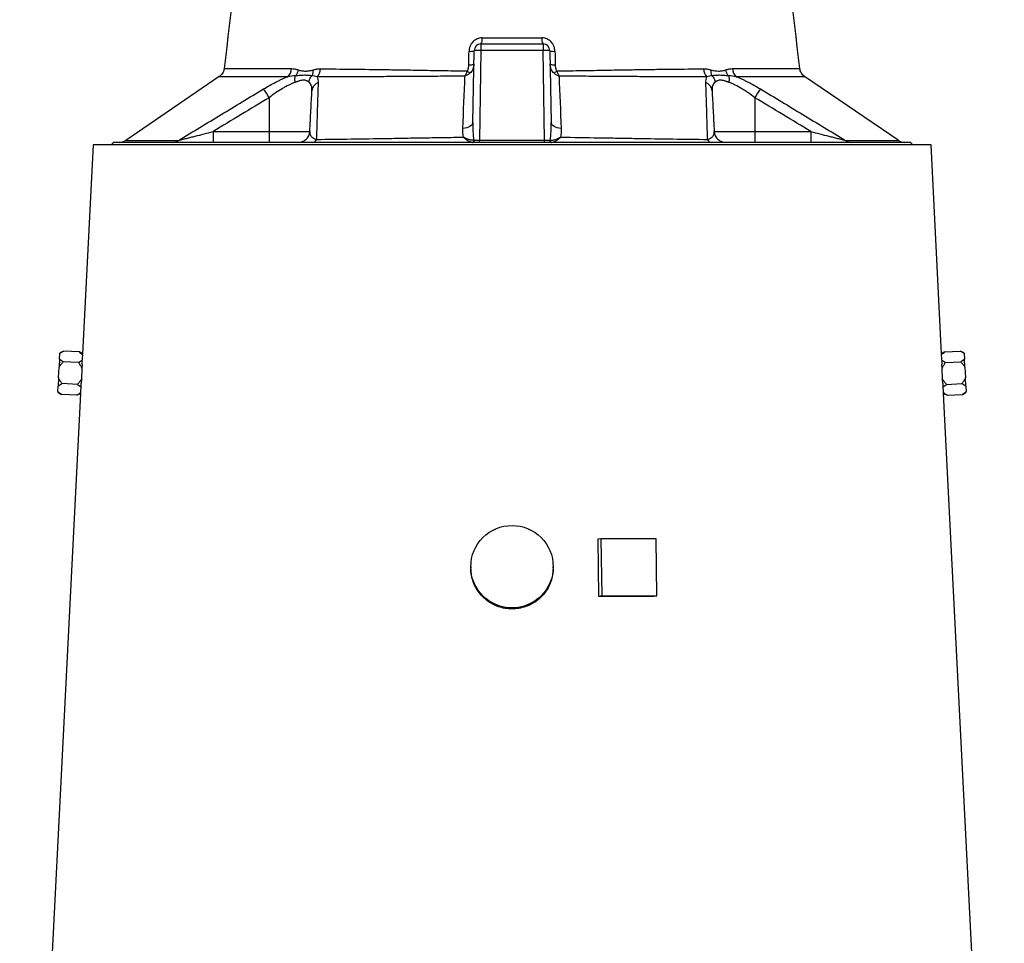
# Model space of a CAD drawing. Header units: millimetres. Extents: x 2439 to 3497, y 1333 to 4508.
# Tile 7 of 8: x 2572 to 3432, y 2921 to 3728. Entities that reach past the tile are written whole.
import ezdxf

# ---------------------------------------------------------------- set-up
doc = ezdxf.new("R2010")
doc.units = ezdxf.units.MM
doc.header["$LTSCALE"] = 2

msp = doc.modelspace()

# ---------------------------------------------------------------- linework, layer by layer
at = {"color": 7, "linetype": 'Continuous', "lineweight": 25}
for p, q in [((2968.03, 3637.77), (2969.12, 3700.44)), ((2975.12, 3700.65), (2973.76, 3622.23)), ((2975.12, 3706.33), (2975.12, 3700.65)), ((2975.12, 3706.33), (3029.33, 3706.33)), ((3029.33, 3700.65), (2975.12, 3700.65)), ((3029.33, 3706.33), (3029.33, 3700.65)), ((3030.7, 3622.23), (3029.33, 3700.65)), ((3035.33, 3700.44), (3036.42, 3637.77)), ((2750.85, 3684.85), (2750.87, 3684.85)), ((3253.45, 3684.85), (3253.45, 3684.85)), ((2746.53, 3677.8), (2664.87, 3622.13)), ((3339.5, 3622.2), (3257.82, 3677.86)), ((2790.1, 3659.43), (2790.1, 3629.81)), ((3214.36, 3659.43), (3214.36, 3629.81)), ((2741.13, 3629.81), (2741.13, 3620.33)), ((2741.13, 3629.81), (2790.1, 3629.81)), ((2790.1, 3629.81), (2825.59, 3629.81)), ((2790.1, 3629.81), (2790.1, 3620.33)), ((3178.86, 3629.81), (3214.36, 3629.81)), ((3214.36, 3629.81), (3214.36, 3620.33)), ((3214.36, 3629.81), (3263.32, 3629.81)), ((3263.32, 3629.81), (3263.32, 3620.33)), ((2973.76, 3620.33), (2973.76, 3622.23)), ((2973.76, 3622.23), (3030.7, 3622.23)), ((3030.7, 3620.33), (3030.7, 3622.23)), ((2636.24, 3618.33), (2626.97, 3435.6)), ((3368.22, 3618.33), (2636.24, 3618.33)), ((2654.23, 3620.33), (2652.23, 3618.33)), ((3350.23, 3620.33), (2654.23, 3620.33)), ((3352.23, 3618.33), (3350.23, 3620.33)), ((3377.49, 3435.55), (3368.22, 3618.33)), ((2607.02, 3431.24), (2607.26, 3435.91)), ((2607.28, 3436.43), (2607.26, 3435.91)), ((2610.66, 3438.15), (2607.28, 3436.43)), ((2624.07, 3437.47), (2610.66, 3438.15)), ((2626.97, 3435.6), (2624.07, 3437.47)), ((2626.96, 3435.19), (2626.96, 3435.38)), ((3380.38, 3437.47), (3377.47, 3435.59)), ((3380.38, 3437.47), (3393.8, 3438.15)), ((3397.17, 3436.43), (3393.8, 3438.15)), ((3397.2, 3435.91), (3397.17, 3436.43)), ((3397.2, 3435.91), (3397.44, 3431.24)), ((2606.18, 3414.68), (2606.65, 3424.01)), ((2607.02, 3431.24), (2606.65, 3424.01)), ((2623.59, 3427.99), (2610.17, 3428.67)), ((2626.63, 3423), (2626.15, 3413.67)), ((2626.8, 3426.5), (2626.63, 3423)), ((3377.83, 3423), (3377.65, 3426.5)), ((3378.3, 3413.67), (3377.83, 3423)), ((3380.86, 3427.99), (3394.28, 3428.67)), ((3397.8, 3424.01), (3397.44, 3431.24)), ((3397.8, 3424.01), (3398.28, 3414.68)), ((2606.18, 3414.68), (2605.81, 3407.45)), ((3398.64, 3407.45), (3398.28, 3414.68)), ((2605.58, 3402.79), (2605.81, 3407.45)), ((2622.63, 3409.02), (2609.21, 3409.7)), ((2626.15, 3413.67), (2625.98, 3410.2)), ((3378.48, 3410.2), (3378.3, 3413.67)), ((3381.82, 3409.02), (3395.24, 3409.7)), ((3398.64, 3407.45), (3398.88, 3402.79)), ((2625.21, 3401.1), (2572.21, 2356.33)), ((2605.58, 3402.79), (2605.55, 3402.27)), ((2605.55, 3402.27), (2608.73, 3400.21)), ((2622.15, 3399.53), (2608.73, 3400.21)), ((2622.15, 3399.53), (2625.21, 3401.1)), ((2625.24, 3401.31), (2625.25, 3401.51)), ((3432.25, 2356.33), (3379.24, 3401.1)), ((3379.24, 3401.1), (3382.31, 3399.53)), ((3382.31, 3399.53), (3395.72, 3400.21)), ((3395.72, 3400.21), (3398.91, 3402.27)), ((3398.91, 3402.27), (3398.88, 3402.79)), ((3079.91, 3274.25), (3077.12, 3273.7)), ((3077.12, 3273.7), (3077.78, 3223.77)), ((3079.91, 3274.25), (3080.57, 3224.31)), ((3128.21, 3274.25), (3079.91, 3274.25)), ((3128.87, 3224.31), (3128.21, 3274.25)), ((2966.23, 3249.82), (2966.23, 3248.72)), ((3038.23, 3248.72), (3038.23, 3249.82)), ((3080.57, 3224.31), (3077.78, 3223.77)), ((3080.57, 3224.31), (3128.87, 3224.31)), ((3128.87, 3224.31), (3126.07, 3223.77))]:
    msp.add_line(p, q, dxfattribs=at)
at = {"color": 7, "linetype": 'Continuous', "lineweight": 25, "flags": 128}
for points in [[(2968.03, 3637.77), (2967.85, 3636.79), (2967.36, 3635.85), (2966.57, 3634.98), (2965.51, 3634.2), (2964.21, 3633.55), (2962.7, 3633.03), (2961.05, 3632.67), (2959.31, 3632.48)], [(3045.15, 3632.48), (3043.4, 3632.67), (3041.75, 3633.03), (3040.25, 3633.55), (3038.95, 3634.2), (3037.88, 3634.98), (3037.09, 3635.85), (3036.6, 3636.79), (3036.42, 3637.77)]]:
    msp.add_lwpolyline(points, dxfattribs=at)
at = {"color": 7, "linetype": 'Continuous', "lineweight": 25}
msp.add_circle((3002.23, 3249.79), 35.99, dxfattribs=at)
for centre, radius, start, end in [((2968.44, 3710.49), 7.87, 328.13453, 8.54299), ((3036.02, 3710.49), 7.87, 171.45701, 211.86547), ((2965.77, 3709.89), 10.03, 263.90604, 289.53696), ((2975.12, 3700.33), 6, 90, 179), ((2973.13, 3671.81), 28.9, 86.03796, 97.95839), ((3029.33, 3700.33), 6, 1, 90), ((3031.33, 3671.81), 28.9, 82.04161, 93.96204), ((3038.68, 3709.89), 10.03, 250.46304, 276.09396), ((2799.11, 3685.51), 10.61, 312.72359, 356.03632), ((2823.72, 3685.25), 11.13, 317.29166, 356.67555), ((2941.25, 3655.28), 35.18, 46.46965, 51.514), ((2965.58, 3698.8), 10.64, 264.18852, 288.27239), ((3038.87, 3698.8), 10.64, 251.72765, 275.81147), ((3063.2, 3655.28), 35.18, 128.48574, 133.53008), ((3180.73, 3685.25), 11.13, 183.32074, 222.70625), ((3205.34, 3685.51), 10.61, 183.96558, 227.27696), ((2836.05, 3664.63), 8.62, 111.32785, 175.26264), ((3168.41, 3664.63), 8.62, 4.73707, 68.6701), ((2651.34, 3576.96), 161.42, 30.72532, 33.93053), ((3353.11, 3576.96), 161.41, 146.0682, 149.27367), ((2815.61, 3630.33), 10, 270, 357), ((3188.85, 3630.33), 10, 183, 270), ((2659.14, 3630.33), 10, 270.00161, 304.91511), ((2705.96, 3628.19), 7.86, 270.44468, 309.39445), ((2827.4, 3624.63), 4.33, 276.9712, 337.20564), ((2967.03, 3622.24), 1.91, 279.56879, 0.66284), ((2967.56, 3622.08), 1.77, 279.28627, 5.04504), ((3036.9, 3622.08), 1.77, 174.95497, 260.71374), ((3037.43, 3622.24), 1.91, 179.33713, 260.43121), ((3177.06, 3624.63), 4.33, 202.79438, 263.02881), ((3298.5, 3628.19), 7.86, 230.60565, 269.55532), ((3345.31, 3630.33), 10, 234.37, 269.99866)]:
    msp.add_arc(centre, radius, start, end, dxfattribs=at)
for centre, major_axis, ratio, start_param, end_param in [((2973.76, 3622.33), (6, 0.03), 0.017433, 3.878903, 4.71107), ((3030.69, 3622.33), (6, -0.03), 0.017433, 4.713708, 5.545875), ((3003.2, 3411.85), (375.94, -28.63), 0.576112, 3.165988, 3.189223), ((3001.26, 3411.85), (375.94, 28.63), 0.576112, 6.235555, 6.25879), ((3003.2, 3373.78), (377.87, -28.78), 0.576112, 3.123268, 3.146417), ((3001.25, 3373.78), (377.87, 28.78), 0.576112, 6.278361, 6.30151), ((3001.97, 3204.17), (387, 5.09), 0.048999, 1.243707, 1.372995)]:
    msp.add_ellipse(centre, major_axis=major_axis, ratio=ratio, start_param=start_param, end_param=end_param, dxfattribs=at)
for points, knots in [([(2779.01, 3921.35), (2775.53, 3892.24), (2766.13, 3813.41), (2756.73, 3734.58), (2750.8, 3684.86)], [0, 0, 0, 0, 0.369307, 1, 1, 1, 1]), ([(3253.66, 3684.87), (3247.73, 3734.59), (3238.33, 3813.4), (3228.92, 3892.22), (3225.45, 3921.33)], [0, 0, 0, 0, 0.630721, 1, 1, 1, 1]), ([(2976.22, 3711.66), (2975.46, 3711.66), (2974.72, 3711.58), (2973.61, 3711.35), (2973.24, 3711.26), (2972.52, 3711.03), (2972.16, 3710.9), (2971.13, 3710.46), (2970.47, 3710.09), (2969.21, 3709.22), (2968.63, 3708.73), (2967.58, 3707.64), (2967.09, 3707.04), (2966.26, 3705.76), (2965.91, 3705.09), (2965.47, 3704.02), (2965.35, 3703.66), (2965.12, 3702.93), (2965.03, 3702.56), (2964.8, 3701.44), (2964.72, 3700.68), (2964.71, 3699.92)], [0, 0, 0, 0, 0.125, 0.125, 0.1875, 0.1875, 0.25, 0.25, 0.375, 0.375, 0.5, 0.5, 0.625, 0.625, 0.75, 0.75, 0.8125, 0.8125, 0.875, 0.875, 1, 1, 1, 1]), ([(2976.22, 3711.66), (2984.81, 3711.65), (2993.48, 3711.65), (3006.58, 3711.65), (3010.93, 3711.65), (3019.61, 3711.65), (3023.94, 3711.65), (3028.23, 3711.66)], [0, 0, 0, 0, 0.5, 0.5, 0.75, 0.75, 1, 1, 1, 1]), ([(3039.75, 3699.92), (3039.74, 3700.68), (3039.65, 3701.45), (3039.34, 3702.95), (3039.12, 3703.68), (3038.69, 3704.74), (3038.53, 3705.09), (3038.17, 3705.76), (3037.97, 3706.1), (3037.35, 3707.06), (3036.87, 3707.65), (3035.82, 3708.74), (3035.23, 3709.24), (3033.98, 3710.09), (3033.32, 3710.46), (3032.28, 3710.9), (3031.92, 3711.04), (3031.2, 3711.26), (3030.84, 3711.36), (3029.74, 3711.58), (3028.99, 3711.66), (3028.23, 3711.66)], [0, 0, 0, 0, 0.125, 0.125, 0.25, 0.25, 0.3125, 0.3125, 0.375, 0.375, 0.5, 0.5, 0.625, 0.625, 0.75, 0.75, 0.8125, 0.8125, 0.875, 0.875, 1, 1, 1, 1]), ([(2750.73, 3684.86), (2750.71, 3684.56), (2750.66, 3683.51), (2750.02, 3681.85), (2748.98, 3680.07), (2747.79, 3678.72), (2746.91, 3678.08), (2746.53, 3677.81)], [0, 0, 0, 0, 0.104419, 0.372988, 0.615344, 0.836018, 1, 1, 1, 1]), ([(2809.7, 3684.78), (2810.67, 3684.77), (2811.64, 3684.67), (2813.58, 3684.29), (2814.55, 3684.02), (2815.51, 3683.71)], [0, 0, 0, 0, 0.5, 0.5, 1, 1, 1, 1]), ([(2815.51, 3683.71), (2815.33, 3682.76), (2815.03, 3681.83), (2814.24, 3680.06), (2813.74, 3679.24), (2813.16, 3678.5)], [0, 0, 0, 0, 0.5, 0.5, 1, 1, 1, 1]), ([(2815.51, 3683.71), (2816.52, 3683.39), (2817.54, 3683.13), (2819.62, 3682.77), (2820.68, 3682.67), (2822.86, 3682.66), (2823.96, 3682.75), (2826.17, 3683.08), (2827.29, 3683.33), (2828.42, 3683.65)], [0, 0, 0, 0, 0.25, 0.25, 0.5, 0.5, 0.75, 0.75, 1, 1, 1, 1]), ([(2828.42, 3683.65), (2828.45, 3682.72), (2828.38, 3681.8), (2828.03, 3680.07), (2827.75, 3679.25), (2827.38, 3678.52)], [0, 0, 0, 0, 0.5, 0.5, 1, 1, 1, 1]), ([(2828.42, 3683.65), (2829.48, 3683.94), (2830.54, 3684.19), (2832.68, 3684.53), (2833.76, 3684.62), (2834.84, 3684.61)], [0, 0, 0, 0, 0.5, 0.5, 1, 1, 1, 1]), ([(2834.84, 3684.61), (2843.64, 3684.53), (2852.9, 3684.44), (2872.33, 3684.23), (2882.5, 3684.1), (2898.41, 3683.86), (2903.83, 3683.78), (2912.12, 3683.64), (2914.91, 3683.58), (2918.44, 3683.52), (2919.15, 3683.51), (2920.56, 3683.48), (2921.27, 3683.46), (2923.41, 3683.42), (2924.85, 3683.39), (2932.09, 3683.25), (2938.05, 3683.15), (2950.32, 3682.97), (2956.63, 3682.89), (2963.14, 3682.82)], [0, 0, 0, 0, 0.25, 0.25, 0.5, 0.5, 0.625, 0.625, 0.6875, 0.6875, 0.703125, 0.703125, 0.71875, 0.71875, 0.75, 0.75, 0.875, 0.875, 1, 1, 1, 1]), ([(2963.14, 3682.82), (2962.88, 3682), (2962.58, 3681.19), (2962.08, 3680.03), (2961.91, 3679.66), (2961.54, 3678.93), (2961.35, 3678.58), (2961.16, 3678.24)], [0, 0, 0, 0, 0.5, 0.5, 0.75, 0.75, 1, 1, 1, 1]), ([(2963.14, 3682.82), (2963.43, 3683.2), (2963.63, 3683.63), (2963.98, 3684.51), (2964.1, 3684.97), (2964.4, 3686.34), (2964.49, 3687.27), (2964.51, 3688.21)], [0, 0, 0, 0, 0.25, 0.25, 0.5, 0.5, 1, 1, 1, 1]), ([(2968.92, 3688.69), (2968.91, 3687.94), (2968.83, 3687.2), (2968.55, 3685.75), (2968.34, 3685.05), (2967.78, 3683.67), (2967.42, 3683.01), (2966.56, 3681.81), (2966.06, 3681.26), (2965.48, 3680.79)], [0, 0, 0, 0, 0.25, 0.25, 0.5, 0.5, 0.75, 0.75, 1, 1, 1, 1]), ([(3038.98, 3680.79), (3038.4, 3681.26), (3037.9, 3681.81), (3037.25, 3682.71), (3037.06, 3683.03), (3036.7, 3683.67), (3036.54, 3684), (3036.12, 3685.02), (3035.91, 3685.73), (3035.63, 3687.19), (3035.55, 3687.94), (3035.54, 3688.69)], [0, 0, 0, 0, 0.25, 0.25, 0.375, 0.375, 0.5, 0.5, 0.75, 0.75, 1, 1, 1, 1]), ([(3039.95, 3688.21), (3039.97, 3687.27), (3040.05, 3686.34), (3040.35, 3684.97), (3040.48, 3684.51), (3040.82, 3683.63), (3041.03, 3683.2), (3041.31, 3682.82)], [0, 0, 0, 0, 0.5, 0.5, 0.75, 0.75, 1, 1, 1, 1]), ([(3041.31, 3682.82), (3047.83, 3682.89), (3054.19, 3682.97), (3061.93, 3683.09), (3063.47, 3683.11), (3066.54, 3683.16), (3068.06, 3683.18), (3072.57, 3683.26), (3075.52, 3683.31), (3079.86, 3683.4), (3081.29, 3683.43), (3083.41, 3683.47), (3084.11, 3683.48), (3085.51, 3683.52), (3086.21, 3683.53), (3089.7, 3683.59), (3092.46, 3683.64), (3100.68, 3683.78), (3106.07, 3683.86), (3116.64, 3684.02), (3121.83, 3684.09), (3129.46, 3684.19), (3131.98, 3684.22), (3136.96, 3684.28), (3139.43, 3684.31), (3151.61, 3684.45), (3160.86, 3684.53), (3169.62, 3684.61)], [0, 0, 0, 0, 0.125, 0.125, 0.15625, 0.15625, 0.1875, 0.1875, 0.25, 0.25, 0.28125, 0.28125, 0.296875, 0.296875, 0.3125, 0.3125, 0.375, 0.375, 0.5, 0.5, 0.625, 0.625, 0.6875, 0.6875, 0.75, 0.75, 1, 1, 1, 1]), ([(3041.31, 3682.82), (3041.57, 3681.99), (3041.87, 3681.19), (3042.37, 3680.04), (3042.54, 3679.67), (3042.82, 3679.12), (3042.91, 3678.94), (3043.1, 3678.58), (3043.2, 3678.41), (3043.3, 3678.24)], [0, 0, 0, 0, 0.5, 0.5, 0.75, 0.75, 0.875, 0.875, 1, 1, 1, 1]), ([(3169.62, 3684.61), (3170.7, 3684.62), (3171.78, 3684.53), (3173.92, 3684.19), (3174.98, 3683.94), (3176.03, 3683.64)], [0, 0, 0, 0, 0.5, 0.5, 1, 1, 1, 1]), ([(3177.08, 3678.52), (3176.71, 3679.25), (3176.43, 3680.06), (3176.08, 3681.8), (3176, 3682.71), (3176.03, 3683.64)], [0, 0, 0, 0, 0.5, 0.5, 1, 1, 1, 1]), ([(3176.03, 3683.64), (3178.29, 3683.01), (3180.51, 3682.65), (3183.77, 3682.67), (3184.83, 3682.77), (3186.92, 3683.13), (3187.94, 3683.39), (3188.94, 3683.71)], [0, 0, 0, 0, 0.5, 0.5, 0.75, 0.75, 1, 1, 1, 1]), ([(3188.94, 3683.71), (3189.91, 3684.02), (3190.87, 3684.29), (3192.81, 3684.67), (3193.78, 3684.77), (3194.76, 3684.78)], [0, 0, 0, 0, 0.5, 0.5, 1, 1, 1, 1]), ([(3191.3, 3678.5), (3190.72, 3679.24), (3190.22, 3680.06), (3189.42, 3681.83), (3189.12, 3682.76), (3188.94, 3683.71)], [0, 0, 0, 0, 0.5, 0.5, 1, 1, 1, 1]), ([(3257.85, 3677.88), (3257.3, 3678.3), (3256.19, 3679.14), (3254.92, 3680.91), (3253.99, 3682.84), (3253.78, 3684.25), (3253.68, 3684.9)], [0, 0, 0, 0, 0.245647, 0.494776, 0.767242, 1, 1, 1, 1]), ([(2785.27, 3667.06), (2788.75, 3669.16), (2792.25, 3671.12), (2796.66, 3673.37), (2797.54, 3673.81), (2799.31, 3674.67), (2800.2, 3675.08), (2802.86, 3676.3), (2804.6, 3677.04), (2806.31, 3677.72)], [0, 0, 0, 0, 0.5, 0.5, 0.625, 0.625, 0.75, 0.75, 1, 1, 1, 1]), ([(2812.83, 3672.78), (2811.92, 3672.46), (2810.99, 3672.1), (2809.12, 3671.3), (2808.17, 3670.86), (2806.28, 3669.92), (2805.32, 3669.42), (2803.39, 3668.36), (2802.42, 3667.8), (2799.51, 3666.06), (2797.59, 3664.82), (2793.81, 3662.21), (2791.94, 3660.85), (2790.1, 3659.43)], [0, 0, 0, 0, 0.125, 0.125, 0.25, 0.25, 0.375, 0.375, 0.5, 0.5, 0.75, 0.75, 1, 1, 1, 1]), ([(2812.83, 3672.78), (2812.67, 3673.82), (2812.62, 3674.85), (2812.73, 3676.79), (2812.9, 3677.7), (2813.16, 3678.5)], [0, 0, 0, 0, 0.5, 0.5, 1, 1, 1, 1]), ([(2824.86, 3672.91), (2824.76, 3672.98), (2824.57, 3673.11), (2824.31, 3673.3), (2824.08, 3673.45), (2823.75, 3673.66), (2823.31, 3673.91), (2822.53, 3674.28), (2821.45, 3674.64), (2819.97, 3674.79), (2818.34, 3674.59), (2816.91, 3674.2), (2815.71, 3673.81), (2814.87, 3673.51), (2813.9, 3673.16), (2813.25, 3672.93), (2812.83, 3672.78)], [0, 0, 0, 0, 0.039729, 0.073756, 0.102077, 0.12469, 0.190808, 0.248842, 0.373224, 0.498565, 0.623177, 0.748673, 0.806859, 0.874268, 0.919078, 1, 1, 1, 1]), ([(2827.38, 3678.52), (2826.4, 3678.61), (2825.36, 3678.73), (2823.18, 3678.9), (2822.05, 3678.95), (2819.67, 3678.94), (2818.44, 3678.88), (2815.87, 3678.7), (2814.54, 3678.59), (2813.16, 3678.5)], [0, 0, 0, 0, 0.25, 0.25, 0.5, 0.5, 0.75, 0.75, 1, 1, 1, 1]), ([(2824.86, 3672.91), (2824.99, 3673.92), (2825.28, 3674.93), (2826.14, 3676.83), (2826.7, 3677.73), (2827.38, 3678.52)], [0, 0, 0, 0, 0.5, 0.5, 1, 1, 1, 1]), ([(2827.45, 3665.34), (2827.5, 3666.16), (2827.48, 3666.94), (2827.33, 3668.43), (2827.2, 3669.13), (2826.78, 3670.42), (2826.5, 3671.01), (2825.8, 3672.05), (2825.37, 3672.52), (2824.86, 3672.91)], [0, 0, 0, 0, 0.25, 0.25, 0.5, 0.5, 0.75, 0.75, 1, 1, 1, 1]), ([(2832.91, 3672.67), (2832.79, 3669.06), (2832.67, 3665.32), (2832.42, 3657.56), (2832.29, 3653.54), (2832.04, 3645.23), (2831.91, 3640.94), (2831.65, 3632.13), (2831.52, 3627.6), (2831.39, 3622.96)], [0, 0, 0, 0, 0.25, 0.25, 0.5, 0.5, 0.75, 0.75, 1, 1, 1, 1]), ([(2961.16, 3678.24), (2954.64, 3678.2), (2948.32, 3678.15), (2936, 3678.05), (2930, 3678), (2922.71, 3677.94), (2921.26, 3677.92), (2918.38, 3677.9), (2916.95, 3677.89), (2912.68, 3677.86), (2909.86, 3677.85), (2901.49, 3677.81), (2896.03, 3677.79), (2879.97, 3677.73), (2869.72, 3677.72), (2850.12, 3677.7), (2840.78, 3677.7), (2831.91, 3677.7)], [0, 0, 0, 0, 0.125, 0.125, 0.25, 0.25, 0.28125, 0.28125, 0.3125, 0.3125, 0.375, 0.375, 0.5, 0.5, 0.75, 0.75, 1, 1, 1, 1]), ([(2831.91, 3677.7), (2832.28, 3677), (2832.55, 3676.22), (2832.88, 3674.53), (2832.94, 3673.63), (2832.91, 3672.67)], [0, 0, 0, 0, 0.5, 0.5, 1, 1, 1, 1]), ([(2965.48, 3680.79), (2964.86, 3680.28), (2964.18, 3679.81), (2963.09, 3679.16), (2962.71, 3678.96), (2961.95, 3678.58), (2961.55, 3678.4), (2961.16, 3678.24)], [0, 0, 0, 0, 0.5, 0.5, 0.75, 0.75, 1, 1, 1, 1]), ([(3038.98, 3680.79), (3039.6, 3680.28), (3040.28, 3679.81), (3041.36, 3679.17), (3041.73, 3678.97), (3042.31, 3678.68), (3042.51, 3678.58), (3042.9, 3678.41), (3043.1, 3678.32), (3043.3, 3678.24)], [0, 0, 0, 0, 0.5, 0.5, 0.75, 0.75, 0.875, 0.875, 1, 1, 1, 1]), ([(3172.55, 3677.7), (3163.72, 3677.7), (3154.38, 3677.7), (3142.09, 3677.71), (3139.6, 3677.71), (3134.56, 3677.72), (3132.02, 3677.72), (3124.31, 3677.74), (3119.07, 3677.75), (3108.4, 3677.79), (3102.96, 3677.81), (3094.66, 3677.85), (3091.87, 3677.86), (3087.64, 3677.89), (3086.23, 3677.9), (3083.38, 3677.92), (3081.94, 3677.94), (3077.58, 3677.97), (3074.62, 3678), (3068.59, 3678.05), (3065.51, 3678.08), (3056.18, 3678.15), (3049.82, 3678.2), (3043.3, 3678.24)], [0, 0, 0, 0, 0.25, 0.25, 0.3125, 0.3125, 0.375, 0.375, 0.5, 0.5, 0.625, 0.625, 0.6875, 0.6875, 0.71875, 0.71875, 0.75, 0.75, 0.8125, 0.8125, 0.875, 0.875, 1, 1, 1, 1]), ([(3173.06, 3622.96), (3172.93, 3627.6), (3172.8, 3632.13), (3172.54, 3640.94), (3172.42, 3645.23), (3172.16, 3653.54), (3172.04, 3657.56), (3171.79, 3665.32), (3171.67, 3669.07), (3171.54, 3672.67)], [0, 0, 0, 0, 0.25, 0.25, 0.5, 0.5, 0.75, 0.75, 1, 1, 1, 1]), ([(3179.6, 3672.91), (3179.09, 3672.52), (3178.66, 3672.06), (3177.95, 3671), (3177.67, 3670.4), (3177.05, 3668.47), (3176.91, 3666.98), (3177, 3665.35)], [0, 0, 0, 0, 0.25, 0.25, 0.5, 0.5, 1, 1, 1, 1]), ([(3191.3, 3678.5), (3189.91, 3678.59), (3188.59, 3678.7), (3186.03, 3678.88), (3184.8, 3678.94), (3182.43, 3678.95), (3181.29, 3678.9), (3179.1, 3678.73), (3178.06, 3678.61), (3177.08, 3678.52)], [0, 0, 0, 0, 0.25, 0.25, 0.5, 0.5, 0.75, 0.75, 1, 1, 1, 1]), ([(3177.08, 3678.52), (3177.75, 3677.72), (3178.32, 3676.83), (3179.17, 3674.93), (3179.46, 3673.92), (3179.6, 3672.91)], [0, 0, 0, 0, 0.5, 0.5, 1, 1, 1, 1]), ([(3191.63, 3672.78), (3191.4, 3672.86), (3190.98, 3673.01), (3190.43, 3673.21), (3190.03, 3673.35), (3189.47, 3673.55), (3188.78, 3673.8), (3187.58, 3674.19), (3186.16, 3674.58), (3184.53, 3674.79), (3183.04, 3674.65), (3181.96, 3674.3), (3181.16, 3673.92), (3180.64, 3673.62), (3180.1, 3673.27), (3179.79, 3673.04), (3179.6, 3672.91)], [0, 0, 0, 0, 0.044658, 0.080322, 0.106986, 0.124642, 0.191227, 0.24873, 0.37291, 0.49831, 0.623062, 0.748567, 0.807272, 0.874189, 0.92559, 1, 1, 1, 1]), ([(3191.3, 3678.5), (3191.56, 3677.7), (3191.72, 3676.79), (3191.83, 3674.85), (3191.78, 3673.82), (3191.63, 3672.78)], [0, 0, 0, 0, 0.5, 0.5, 1, 1, 1, 1]), ([(3214.36, 3659.43), (3212.51, 3660.85), (3210.64, 3662.21), (3207.8, 3664.17), (3206.84, 3664.81), (3204.91, 3666.06), (3203.94, 3666.66), (3201.05, 3668.4), (3199.13, 3669.46), (3196.26, 3670.87), (3195.31, 3671.31), (3193.44, 3672.11), (3192.53, 3672.47), (3191.63, 3672.78)], [0, 0, 0, 0, 0.25, 0.25, 0.375, 0.375, 0.5, 0.5, 0.75, 0.75, 0.875, 0.875, 1, 1, 1, 1]), ([(3198.14, 3677.72), (3199.86, 3677.04), (3201.6, 3676.3), (3204.22, 3675.1), (3205.1, 3674.68), (3206.87, 3673.83), (3207.77, 3673.38), (3212.2, 3671.12), (3215.71, 3669.16), (3219.19, 3667.06)], [0, 0, 0, 0, 0.25, 0.25, 0.375, 0.375, 0.5, 0.5, 1, 1, 1, 1]), ([(2710.94, 3622.12), (2723.31, 3629.65), (2735.69, 3637.15), (2760.47, 3652.12), (2772.87, 3659.58), (2785.27, 3667.06)], [0, 0, 0, 0, 0.5, 0.5, 1, 1, 1, 1]), ([(2825.59, 3629.81), (2825.93, 3636.31), (2826.26, 3642.54), (2826.88, 3654.4), (2827.18, 3660.03), (2827.45, 3665.34)], [0, 0, 0, 0, 0.5, 0.5, 1, 1, 1, 1]), ([(3177, 3665.35), (3177.28, 3660.03), (3177.57, 3654.4), (3178.2, 3642.54), (3178.52, 3636.31), (3178.86, 3629.81)], [0, 0, 0, 0, 0.5, 0.5, 1, 1, 1, 1]), ([(3219.19, 3667.06), (3231.58, 3659.58), (3243.99, 3652.12), (3268.77, 3637.15), (3281.15, 3629.65), (3293.51, 3622.12)], [0, 0, 0, 0, 0.5, 0.5, 1, 1, 1, 1]), ([(2710.94, 3622.12), (2711.42, 3622.24), (2711.95, 3622.37), (2713.06, 3622.65), (2713.64, 3622.8), (2715.41, 3623.24), (2716.65, 3623.56), (2719.15, 3624.19), (2720.42, 3624.52), (2722.97, 3625.17), (2724.26, 3625.5), (2728.13, 3626.48), (2730.72, 3627.15), (2735.92, 3628.48), (2738.52, 3629.14), (2741.13, 3629.81)], [0, 0, 0, 0, 0.0625, 0.0625, 0.125, 0.125, 0.25, 0.25, 0.375, 0.375, 0.5, 0.5, 0.75, 0.75, 1, 1, 1, 1]), ([(2825.59, 3629.81), (2825.56, 3629.21), (2825.61, 3628.61), (2825.91, 3627.42), (2826.15, 3626.82), (2826.72, 3625.93), (2826.95, 3625.64), (2827.48, 3625.06), (2827.79, 3624.77), (2828.53, 3624.21), (2828.97, 3623.93), (2829.75, 3623.54), (2830.03, 3623.41), (2830.66, 3623.17), (2831, 3623.06), (2831.39, 3622.96)], [0, 0, 0, 0, 0.25, 0.25, 0.5, 0.5, 0.625, 0.625, 0.75, 0.75, 0.875, 0.875, 0.9375, 0.9375, 1, 1, 1, 1]), ([(2968.03, 3637.77), (2967.99, 3635.17), (2968.02, 3632.57), (2968.3, 3627.4), (2968.53, 3624.82), (2968.94, 3622.26)], [0, 0, 0, 0, 0.5, 0.5, 1, 1, 1, 1]), ([(3035.52, 3622.26), (3035.93, 3624.82), (3036.16, 3627.4), (3036.43, 3632.57), (3036.47, 3635.17), (3036.42, 3637.77)], [0, 0, 0, 0, 0.5, 0.5, 1, 1, 1, 1]), ([(3173.06, 3622.96), (3173.45, 3623.06), (3173.8, 3623.17), (3174.42, 3623.41), (3174.7, 3623.54), (3175.48, 3623.93), (3175.92, 3624.21), (3176.66, 3624.77), (3176.97, 3625.06), (3177.51, 3625.64), (3177.73, 3625.94), (3178.3, 3626.83), (3178.55, 3627.42), (3178.84, 3628.61), (3178.89, 3629.21), (3178.86, 3629.81)], [0, 0, 0, 0, 0.0625, 0.0625, 0.125, 0.125, 0.25, 0.25, 0.375, 0.375, 0.5, 0.5, 0.75, 0.75, 1, 1, 1, 1]), ([(3263.32, 3629.81), (3265.93, 3629.14), (3268.55, 3628.47), (3273.75, 3627.14), (3276.34, 3626.48), (3280.21, 3625.49), (3281.5, 3625.16), (3284.05, 3624.51), (3285.32, 3624.19), (3287.19, 3623.71), (3287.81, 3623.56), (3289.04, 3623.25), (3289.64, 3623.09), (3290.83, 3622.79), (3291.41, 3622.65), (3292.51, 3622.37), (3293.03, 3622.24), (3293.51, 3622.12)], [0, 0, 0, 0, 0.25, 0.25, 0.5, 0.5, 0.625, 0.625, 0.75, 0.75, 0.8125, 0.8125, 0.875, 0.875, 0.9375, 0.9375, 1, 1, 1, 1]), ([(2831.39, 3622.96), (2841.29, 3623.07), (2851.39, 3623.19), (2872, 3623.48), (2882.51, 3623.65), (2898.57, 3623.93), (2903.97, 3624.04), (2914.88, 3624.23), (2920.38, 3624.33), (2931.49, 3624.51), (2937.11, 3624.6), (2948.38, 3624.76), (2954.04, 3624.83), (2959.72, 3624.89)], [0, 0, 0, 0, 0.25, 0.25, 0.5, 0.5, 0.625, 0.625, 0.75, 0.75, 0.875, 0.875, 1, 1, 1, 1]), ([(2967.34, 3620.36), (2966.81, 3620.42), (2966.24, 3620.58), (2965.33, 3620.95), (2965.02, 3621.09), (2964.39, 3621.41), (2964.06, 3621.59), (2963.09, 3622.18), (2962.43, 3622.64), (2961.42, 3623.42), (2961.08, 3623.69), (2960.57, 3624.13), (2960.4, 3624.28), (2960.06, 3624.58), (2959.89, 3624.74), (2959.72, 3624.89)], [0, 0, 0, 0, 0.25, 0.25, 0.375, 0.375, 0.5, 0.5, 0.75, 0.75, 0.875, 0.875, 0.9375, 0.9375, 1, 1, 1, 1]), ([(2968.94, 3622.26), (2968.31, 3622.17), (2967.62, 3622.18), (2966.53, 3622.31), (2966.16, 3622.38), (2965.4, 3622.54), (2965.01, 3622.64), (2963.82, 3622.99), (2963.02, 3623.29), (2961.79, 3623.82), (2961.38, 3624.02), (2960.76, 3624.33), (2960.56, 3624.44), (2960.14, 3624.66), (2959.93, 3624.78), (2959.72, 3624.89)], [0, 0, 0, 0, 0.25, 0.25, 0.375, 0.375, 0.5, 0.5, 0.75, 0.75, 0.875, 0.875, 0.9375, 0.9375, 1, 1, 1, 1]), ([(3035.52, 3622.26), (3036.15, 3622.17), (3036.83, 3622.18), (3037.92, 3622.31), (3038.29, 3622.38), (3039.06, 3622.54), (3039.45, 3622.64), (3040.64, 3622.99), (3041.44, 3623.29), (3042.66, 3623.82), (3043.07, 3624.02), (3043.69, 3624.33), (3043.9, 3624.44), (3044.32, 3624.66), (3044.53, 3624.78), (3044.73, 3624.89)], [0, 0, 0, 0, 0.25, 0.25, 0.375, 0.375, 0.5, 0.5, 0.75, 0.75, 0.875, 0.875, 0.9375, 0.9375, 1, 1, 1, 1]), ([(3037.11, 3620.36), (3037.64, 3620.42), (3038.22, 3620.58), (3039.13, 3620.95), (3039.44, 3621.09), (3040.07, 3621.41), (3040.39, 3621.59), (3041.37, 3622.18), (3042.03, 3622.64), (3043.04, 3623.42), (3043.37, 3623.69), (3043.88, 3624.13), (3044.05, 3624.28), (3044.39, 3624.58), (3044.56, 3624.74), (3044.73, 3624.89)], [0, 0, 0, 0, 0.25, 0.25, 0.375, 0.375, 0.5, 0.5, 0.75, 0.75, 0.875, 0.875, 0.9375, 0.9375, 1, 1, 1, 1]), ([(3044.73, 3624.89), (3056.04, 3624.77), (3067.21, 3624.61), (3083.78, 3624.33), (3089.27, 3624.24), (3100.19, 3624.04), (3105.62, 3623.94), (3121.81, 3623.65), (3132.39, 3623.48), (3153.12, 3623.19), (3163.22, 3623.07), (3173.06, 3622.96)], [0, 0, 0, 0, 0.25, 0.25, 0.375, 0.375, 0.5, 0.5, 0.75, 0.75, 1, 1, 1, 1]), ([(2607.26, 3435.91), (2607.69, 3436.33), (2608.22, 3436.72), (2609.37, 3437.46), (2610, 3437.82), (2610.66, 3438.15)], [0, 0, 0, 0, 0.5, 0.5, 1, 1, 1, 1]), ([(2624.07, 3437.47), (2624.62, 3437.12), (2625.15, 3436.75), (2626.12, 3435.99), (2626.58, 3435.6), (2626.96, 3435.19)], [0, 0, 0, 0, 0.5, 0.5, 1, 1, 1, 1]), ([(3377.49, 3435.55), (3377.49, 3435.57), (3377.49, 3435.7), (3377.49, 3435.43), (3377.49, 3435.19)], [0, 0, 0, 0, 0.122803, 1, 1, 1, 1]), ([(3393.8, 3438.15), (3394.46, 3437.82), (3395.08, 3437.46), (3396.24, 3436.72), (3396.76, 3436.32), (3397.2, 3435.91)], [0, 0, 0, 0, 0.5, 0.5, 1, 1, 1, 1]), ([(2606.65, 3424.01), (2607.11, 3424.87), (2607.66, 3425.68), (2608.86, 3427.24), (2609.5, 3427.97), (2610.17, 3428.67)], [0, 0, 0, 0, 0.5, 0.5, 1, 1, 1, 1]), ([(2610.17, 3428.67), (2609.56, 3429.07), (2608.97, 3429.48), (2607.89, 3430.34), (2607.41, 3430.78), (2607.02, 3431.24)], [0, 0, 0, 0, 0.5, 0.5, 1, 1, 1, 1]), ([(2626.89, 3430.14), (2626.46, 3429.74), (2625.95, 3429.36), (2624.83, 3428.65), (2624.23, 3428.31), (2623.59, 3427.99)], [0, 0, 0, 0, 0.5, 0.5, 1, 1, 1, 1]), ([(2623.59, 3427.99), (2624.19, 3427.22), (2624.76, 3426.42), (2625.79, 3424.76), (2626.25, 3423.9), (2626.63, 3423)], [0, 0, 0, 0, 0.5, 0.5, 1, 1, 1, 1]), ([(2626.8, 3426.5), (2626.82, 3427.15), (2626.84, 3427.78), (2626.87, 3429), (2626.88, 3429.59), (2626.89, 3430.14)], [0, 0, 0, 0, 0.5, 0.5, 1, 1, 1, 1]), ([(3377.56, 3430.14), (3377.57, 3429.59), (3377.58, 3429.01), (3377.61, 3427.8), (3377.63, 3427.16), (3377.65, 3426.5)], [0, 0, 0, 0, 0.5, 0.5, 1, 1, 1, 1]), ([(3380.86, 3427.99), (3380.23, 3428.31), (3379.63, 3428.65), (3378.51, 3429.36), (3378, 3429.74), (3377.56, 3430.14)], [0, 0, 0, 0, 0.5, 0.5, 1, 1, 1, 1]), ([(3377.83, 3423), (3378.2, 3423.91), (3378.66, 3424.76), (3379.69, 3426.42), (3380.26, 3427.21), (3380.86, 3427.99)], [0, 0, 0, 0, 0.5, 0.5, 1, 1, 1, 1]), ([(3397.44, 3431.24), (3397.04, 3430.78), (3396.55, 3430.33), (3395.49, 3429.48), (3394.9, 3429.07), (3394.28, 3428.67)], [0, 0, 0, 0, 0.5, 0.5, 1, 1, 1, 1]), ([(3394.28, 3428.67), (3394.96, 3427.96), (3395.6, 3427.23), (3396.8, 3425.67), (3397.35, 3424.86), (3397.8, 3424.01)], [0, 0, 0, 0, 0.5, 0.5, 1, 1, 1, 1]), ([(2609.21, 3409.7), (2608.61, 3410.46), (2608.04, 3411.26), (2607.01, 3412.92), (2606.55, 3413.78), (2606.18, 3414.68)], [0, 0, 0, 0, 0.5, 0.5, 1, 1, 1, 1]), ([(3398.28, 3414.68), (3397.9, 3413.78), (3397.44, 3412.92), (3396.42, 3411.26), (3395.85, 3410.47), (3395.24, 3409.7)], [0, 0, 0, 0, 0.5, 0.5, 1, 1, 1, 1]), ([(2605.81, 3407.45), (2606.25, 3407.87), (2606.78, 3408.26), (2607.92, 3409.01), (2608.55, 3409.36), (2609.21, 3409.7)], [0, 0, 0, 0, 0.5, 0.5, 1, 1, 1, 1]), ([(2626.15, 3413.67), (2625.69, 3412.81), (2625.14, 3412), (2623.94, 3410.44), (2623.3, 3409.71), (2622.63, 3409.02)], [0, 0, 0, 0, 0.5, 0.5, 1, 1, 1, 1]), ([(2622.63, 3409.02), (2623.23, 3408.63), (2623.79, 3408.23), (2624.84, 3407.41), (2625.31, 3406.98), (2625.7, 3406.54)], [0, 0, 0, 0, 0.5, 0.5, 1, 1, 1, 1]), ([(2625.7, 3406.54), (2625.74, 3407.09), (2625.79, 3407.68), (2625.88, 3408.91), (2625.93, 3409.54), (2625.98, 3410.2)], [0, 0, 0, 0, 0.5, 0.5, 1, 1, 1, 1]), ([(3381.82, 3409.02), (3381.15, 3409.72), (3380.5, 3410.45), (3379.3, 3412.01), (3378.76, 3412.82), (3378.3, 3413.67)], [0, 0, 0, 0, 0.5, 0.5, 1, 1, 1, 1]), ([(3378.48, 3410.2), (3378.53, 3409.53), (3378.57, 3408.89), (3378.67, 3407.67), (3378.71, 3407.09), (3378.76, 3406.54)], [0, 0, 0, 0, 0.5, 0.5, 1, 1, 1, 1]), ([(3378.76, 3406.54), (3379.16, 3406.99), (3379.63, 3407.41), (3380.66, 3408.23), (3381.23, 3408.63), (3381.82, 3409.02)], [0, 0, 0, 0, 0.5, 0.5, 1, 1, 1, 1]), ([(3395.24, 3409.7), (3395.9, 3409.36), (3396.52, 3409.01), (3397.68, 3408.26), (3398.21, 3407.87), (3398.64, 3407.45)], [0, 0, 0, 0, 0.5, 0.5, 1, 1, 1, 1]), ([(2608.73, 3400.21), (2608.12, 3400.61), (2607.53, 3401.02), (2606.46, 3401.88), (2605.97, 3402.33), (2605.58, 3402.79)], [0, 0, 0, 0, 0.5, 0.5, 1, 1, 1, 1]), ([(2625.25, 3401.51), (2624.83, 3401.14), (2624.35, 3400.8), (2623.3, 3400.14), (2622.73, 3399.83), (2622.15, 3399.53)], [0, 0, 0, 0, 0.5, 0.5, 1, 1, 1, 1]), ([(3379.2, 3401.51), (3379.22, 3401.33), (3379.24, 3401.06), (3379.23, 3401.2), (3379.23, 3401.25)], [0, 0, 0, 0, 0.638447, 1, 1, 1, 1]), ([(3382.31, 3399.53), (3381.72, 3399.83), (3381.16, 3400.14), (3380.11, 3400.8), (3379.62, 3401.14), (3379.2, 3401.51)], [0, 0, 0, 0, 0.5, 0.5, 1, 1, 1, 1]), ([(3398.88, 3402.79), (3398.49, 3402.33), (3398.01, 3401.88), (3396.93, 3401.02), (3396.34, 3400.61), (3395.72, 3400.21)], [0, 0, 0, 0, 0.5, 0.5, 1, 1, 1, 1]), ([(3028.04, 3223.7), (3026.58, 3222.34), (3023.62, 3219.59), (3018.4, 3216.49), (3012.72, 3214.23), (3006.79, 3212.97), (3000.68, 3212.72), (2994.68, 3213.48), (2988.84, 3215.24), (2983.44, 3217.92), (2978.51, 3221.5), (2974.28, 3225.82), (2970.81, 3230.84), (2968.24, 3236.33), (2966.71, 3242.23), (2966.08, 3246.41), (2966.25, 3248.59), (2966.26, 3248.72)], [0, 0, 0, 0, 0.070153, 0.142335, 0.212489, 0.284688, 0.354649, 0.426647, 0.496478, 0.568325, 0.638351, 0.710395, 0.780641, 0.852929, 0.923077, 0.995275, 1, 1, 1, 1]), ([(3038.13, 3248.72), (3038.16, 3248.19), (3038.3, 3245.62), (3037.53, 3241.07), (3035.79, 3235.27), (3032.82, 3229.26), (3029.76, 3225.7), (3028.04, 3223.7)], [0, 0, 0, 0, 0.057511, 0.27877, 0.49338, 0.71418, 1, 1, 1, 1])]:
    msp.add_open_spline(points, degree=3, knots=knots, dxfattribs=at)
for points in [[(2964.51, 3688.21), (2964.57, 3692.11), (2964.64, 3696.02), (2964.71, 3699.92)], [(3039.75, 3699.92), (3039.82, 3696.02), (3039.88, 3692.11), (3039.95, 3688.21)], [(2813.16, 3678.5), (2810.93, 3678.44), (2808.64, 3678.22), (2806.31, 3677.72)], [(2831.91, 3677.7), (2830.47, 3678.22), (2828.97, 3678.45), (2827.38, 3678.52)], [(2959.31, 3632.48), (2959.85, 3647.82), (2960.46, 3663.09), (2961.16, 3678.24)], [(3043.3, 3678.24), (3044, 3663.09), (3044.6, 3647.82), (3045.15, 3632.48)], [(3171.54, 3672.67), (3171.48, 3674.6), (3171.79, 3676.29), (3172.55, 3677.7)], [(3177.08, 3678.52), (3175.48, 3678.45), (3173.99, 3678.22), (3172.55, 3677.7)], [(3198.14, 3677.72), (3195.82, 3678.22), (3193.53, 3678.44), (3191.3, 3678.5)], [(2790.1, 3659.43), (2773.77, 3649.56), (2757.44, 3639.71), (2741.13, 3629.81)], [(3263.32, 3629.81), (3247.02, 3639.71), (3230.68, 3649.56), (3214.36, 3659.43)], [(2959.72, 3624.89), (2959.34, 3627.4), (2959.22, 3629.93), (2959.31, 3632.48)], [(3045.15, 3632.48), (3045.24, 3629.93), (3045.11, 3627.4), (3044.73, 3624.89)], [(2968.94, 3622.26), (2969.06, 3622.25), (2969.18, 3622.24), (2969.32, 3622.24)], [(3035.14, 3622.24), (3035.27, 3622.24), (3035.4, 3622.25), (3035.52, 3622.26)], [(3377.49, 3435.19), (3378.26, 3436), (3379.28, 3436.76), (3380.38, 3437.47)]]:
    msp.add_open_spline(points, degree=3, dxfattribs=at)
at = {"color": 8, "linetype": 'Continuous', "lineweight": 25}
for points, knots in [([(2750.87, 3684.85), (2751.01, 3684.85), (2751.29, 3684.85), (2753.98, 3684.85), (2758.47, 3684.85), (2764.98, 3684.86), (2773.77, 3684.88), (2784.32, 3684.87), (2796.14, 3684.84), (2805.17, 3684.8), (2809.7, 3684.78)], [0, 0, 0, 0, 0.106482, 0.22548, 0.345337, 0.466941, 0.598623, 0.731042, 0.865263, 1, 1, 1, 1]), ([(3194.76, 3684.78), (3199.79, 3684.8), (3209.88, 3684.85), (3222.98, 3684.88), (3232.77, 3684.87), (3239.42, 3684.86), (3244.4, 3684.86), (3248.94, 3684.85), (3252.2, 3684.85), (3253.72, 3684.85), (3253.51, 3684.85), (3253.45, 3684.85)], [0, 0, 0, 0, 0.1503, 0.301329, 0.454871, 0.532159, 0.609672, 0.726044, 0.844052, 0.962903, 1, 1, 1, 1]), ([(2806.31, 3677.72), (2801.8, 3677.72), (2792.76, 3677.73), (2780.8, 3677.74), (2770, 3677.75), (2761.06, 3677.76), (2754.47, 3677.77), (2749.89, 3677.77), (2747.01, 3677.77), (2746.7, 3677.77), (2746.55, 3677.77)], [0, 0, 0, 0, 0.131019, 0.262553, 0.39573, 0.529548, 0.646695, 0.764637, 0.885145, 1, 1, 1, 1]), ([(3257.76, 3677.77), (3257.82, 3677.77), (3258.05, 3677.77), (3256.57, 3677.77), (3253.28, 3677.77), (3248.66, 3677.77), (3243.64, 3677.76), (3237.13, 3677.75), (3227.34, 3677.75), (3213.95, 3677.73), (3203.42, 3677.72), (3198.14, 3677.72)], [0, 0, 0, 0, 0.037004, 0.154858, 0.273564, 0.393998, 0.468291, 0.542784, 0.692895, 0.846038, 1, 1, 1, 1]), ([(2664.91, 3622.07), (2665.04, 3622.07), (2665.31, 3622.07), (2668.4, 3622.07), (2672.74, 3622.07), (2677.75, 3622.07), (2683.93, 3622.08), (2691.33, 3622.08), (2700.15, 3622.09), (2707.22, 3622.11), (2710.94, 3622.12)], [0, 0, 0, 0, 0.141465, 0.303865, 0.416649, 0.529434, 0.642622, 0.757055, 0.871913, 1, 1, 1, 1]), ([(3293.51, 3622.12), (3298, 3622.11), (3306.99, 3622.08), (3317.97, 3622.08), (3326.99, 3622.07), (3333.7, 3622.07), (3337.89, 3622.07), (3339.79, 3622.07), (3339.49, 3622.07), (3339.41, 3622.07)], [0, 0, 0, 0, 0.155391, 0.311853, 0.47168, 0.632663, 0.789899, 0.948236, 1, 1, 1, 1])]:
    msp.add_open_spline(points, degree=3, knots=knots, dxfattribs=at)

doc.saveas('drawing.dxf')
